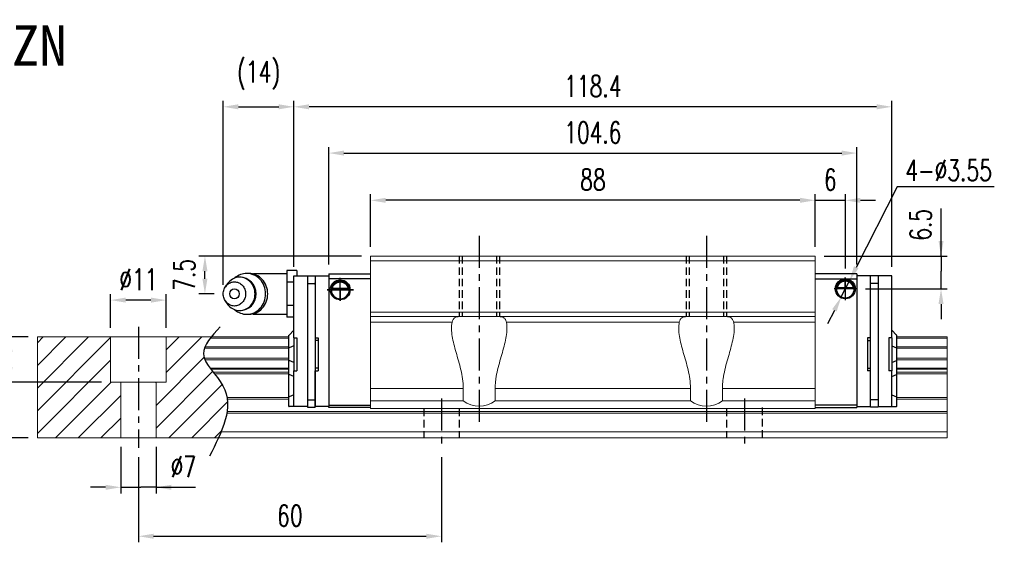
# Model space of a CAD drawing. Header units: millimetres. Extents: x 17 to 367, y 90 to 367.
# Tile 3 of 3: x 172 to 367, y 90 to 193. Entities that reach past the tile are written whole.
import ezdxf
from ezdxf.enums import TextEntityAlignment as Align

# ---------------------------------------------------------------- set-up
doc = ezdxf.new("R2010")
doc.units = ezdxf.units.MM
doc.header["$PDSIZE"] = -1
doc.linetypes.add('CENTER', pattern=[10.16, 6.35, -1.27, 1.27, -1.27])
doc.linetypes.add('DASHED', pattern=[0.75, 0.5, -0.25])
for name, color, linetype in [('2', 7, 'Continuous'), ('CHA', 2, 'Continuous'), ('CL', 1, 'CENTER'), ('DIM', 4, 'Continuous'), ('HID', 2, 'DASHED'), ('OUT', 3, 'Continuous')]:
    doc.layers.add(name, color=color, linetype=linetype)
doc.styles.add('DIM-7', font='SIMPLEX.shx', dxfattribs={"width": 0.7, "bigfont": 'chineset.shx'})
doc.styles.add('T', font='kaiu.ttf')
doc.dimstyles.new('CNS', dxfattribs={"dimtxt": 3.5, "dimasz": 2.5, "dimexe": 1, "dimexo": 1.5, "dimgap": 0.09, "dimtad": 0, "dimdsep": 46, "dimtxsty": 'DIM-7', "dimcen": 0.09, "dimclrd": 1, "dimclre": 1, "dimclrt": 4, "dimadec": 0, "dimazin": 0, "dimtfac": 1, "dimtix": 1, "dimtmove": 2, "dimatfit": 3, "dimfxl": 1, "dimtvp": 0.971429, "dimtolj": 1, "dimarcsym": 0})
doc.dimstyles.new('CNSx1 (指線專用)', dxfattribs={"dimscale": 0.8, "dimtxt": 3.5, "dimasz": 2.5, "dimexe": 1, "dimexo": 1.5, "dimgap": 1, "dimtad": 1, "dimtih": 1, "dimtoh": 1, "dimdsep": 46, "dimtxsty": 'DIM-7', "dimcen": 0.09, "dimclrd": 256, "dimclre": 256, "dimclrt": 4, "dimadec": 0, "dimazin": 0, "dimtfac": 1, "dimtix": 1, "dimtmove": 1, "dimatfit": 3, "dimfxl": 1, "dimtvp": 0.971429, "dimtolj": 1, "dimarcsym": 0})

# ---------------------------------------------------------------- blocks, each defined once
blk = doc.blocks.new('*D9')
at = {"layer": 'DEFPOINTS', "color": 0}
for p in [(241.82, 157.48), (241.82, 146.45), (329.82, 146.45)]:
    blk.add_point(p, dxfattribs=at)
at = {"layer": 'DIM', "color": 7, "lineweight": -2}
for p, q in [((241.82, 148.25), (241.82, 158.68)), ((329.82, 148.25), (329.82, 158.68)), ((326.82, 157.48), (244.82, 157.48))]:
    blk.add_line(p, q, dxfattribs=at)
at = {"layer": 'DIM', "color": 7}
for points in [[(244.82, 157.98), (244.82, 156.98), (241.82, 157.48)], [(326.82, 157.98), (326.82, 156.98), (329.82, 157.48)]]:
    blk.add_solid(points, dxfattribs=at)
at = {"layer": 'DIM', "color": 7, "insert": (285.82, 161.56), "char_height": 4.2, "attachment_point": 5, "style": 'DIM-7'}
blk.add_mtext('\\A1;88', dxfattribs=at)
blk = doc.blocks.new('*D10')
at = {"layer": 'DEFPOINTS', "color": 0}
for p in [(226.62, 175.99), (226.62, 142.5), (345.02, 142.5)]:
    blk.add_point(p, dxfattribs=at)
at = {"layer": 'DIM', "color": 7, "lineweight": -2}
for p, q in [((226.62, 144.3), (226.62, 177.19)), ((342.02, 175.99), (229.62, 175.99)), ((345.02, 144.3), (345.02, 177.19))]:
    blk.add_line(p, q, dxfattribs=at)
at = {"layer": 'DIM', "color": 7}
for points in [[(229.62, 176.49), (229.62, 175.49), (226.62, 175.99)], [(342.02, 176.49), (342.02, 175.49), (345.02, 175.99)]]:
    blk.add_solid(points, dxfattribs=at)
at = {"layer": 'DIM', "color": 7, "insert": (285.82, 180.07), "char_height": 4.2, "attachment_point": 5, "style": 'DIM-7'}
blk.add_mtext('\\A1;118.4', dxfattribs=at)
blk = doc.blocks.new('*D12')
at = {"layer": 'DEFPOINTS', "color": 0}
for p in [(329.82, 146.45), (338.01, 139.95), (354.77, 139.95)]:
    blk.add_point(p, dxfattribs=at)
at = {"layer": 'DIM', "color": 7, "lineweight": -2}
for p, q in [((354.77, 146.45), (354.77, 155.83)), ((354.77, 149.45), (354.77, 152.45)), ((331.62, 146.45), (355.97, 146.45)), ((354.77, 146.45), (354.77, 143.45)), ((354.77, 142.95), (354.77, 143.45)), ((354.77, 139.95), (354.77, 142.95)), ((339.81, 139.95), (355.97, 139.95)), ((354.77, 136.95), (354.77, 133.95))]:
    blk.add_line(p, q, dxfattribs=at)
at = {"layer": 'DIM', "color": 7}
for points in [[(354.27, 149.45), (355.27, 149.45), (354.77, 146.45)], [(354.27, 136.95), (355.27, 136.95), (354.77, 139.95)]]:
    blk.add_solid(points, dxfattribs=at)
at = {"layer": 'DIM', "color": 7, "insert": (350.69, 152.64), "char_height": 4.2, "attachment_point": 5, "rotation": 90, "style": 'DIM-7'}
blk.add_mtext('\\A1;6.5', dxfattribs=at)
blk = doc.blocks.new('*D13')
at = {"layer": 'DEFPOINTS', "color": 0}
for p in [(192.32, 110.45), (199.32, 110.45), (199.32, 100.66)]:
    blk.add_point(p, dxfattribs=at)
at = {"layer": 'DIM', "color": 7, "lineweight": -2}
for p, q in [((192.32, 108.65), (192.32, 99.46)), ((199.32, 108.65), (199.32, 99.46)), ((189.32, 100.66), (186.32, 100.66)), ((192.32, 100.66), (195.32, 100.66)), ((195.32, 100.66), (196.32, 100.66)), ((199.32, 100.66), (196.32, 100.66)), ((199.32, 100.66), (207.15, 100.66)), ((202.32, 100.66), (205.32, 100.66))]:
    blk.add_line(p, q, dxfattribs=at)
at = {"layer": 'DIM', "color": 7}
for points in [[(189.32, 101.16), (189.32, 100.16), (192.32, 100.66)], [(202.32, 101.16), (202.32, 100.16), (199.32, 100.66)]]:
    blk.add_solid(points, dxfattribs=at)
at = {"layer": 'DIM', "color": 7, "insert": (204.74, 104.74), "char_height": 4.2, "attachment_point": 5, "style": 'DIM-7'}
blk.add_mtext('\\A1;%%C7', dxfattribs=at)
blk = doc.blocks.new('*D14')
at = {"layer": 'DEFPOINTS', "color": 0}
for p in [(190.32, 137.72), (190.32, 130.45), (201.32, 130.45)]:
    blk.add_point(p, dxfattribs=at)
at = {"layer": 'DIM', "color": 7, "lineweight": -2}
for p, q in [((190.32, 132.25), (190.32, 138.92)), ((201.32, 132.25), (201.32, 138.92)), ((198.32, 137.72), (193.32, 137.72))]:
    blk.add_line(p, q, dxfattribs=at)
at = {"layer": 'DIM', "color": 7}
for points in [[(193.32, 138.22), (193.32, 137.22), (190.32, 137.72)], [(198.32, 138.22), (198.32, 137.22), (201.32, 137.72)]]:
    blk.add_solid(points, dxfattribs=at)
at = {"layer": 'DIM', "color": 7, "insert": (195.82, 141.8), "char_height": 4.2, "attachment_point": 5, "style": 'DIM-7'}
blk.add_mtext('\\A1;%%C11', dxfattribs=at)
blk = doc.blocks.new('*D16')
at = {"layer": 'DEFPOINTS', "color": 0}
for p in [(195.82, 108.45), (255.82, 108.45), (255.82, 90.97)]:
    blk.add_point(p, dxfattribs=at)
at = {"layer": 'DIM', "color": 7, "lineweight": -2}
for p, q in [((195.82, 106.65), (195.82, 89.77)), ((255.82, 106.65), (255.82, 89.77)), ((198.82, 90.97), (252.82, 90.97))]:
    blk.add_line(p, q, dxfattribs=at)
at = {"layer": 'DIM', "color": 7}
for points in [[(198.82, 91.47), (198.82, 90.47), (195.82, 90.97)], [(252.82, 91.47), (252.82, 90.47), (255.82, 90.97)]]:
    blk.add_solid(points, dxfattribs=at)
at = {"layer": 'DIM', "color": 7, "insert": (225.82, 95.05), "char_height": 4.2, "attachment_point": 5, "style": 'DIM-7'}
blk.add_mtext('\\A1;60', dxfattribs=at)
blk = doc.blocks.new('*D17')
at = {"layer": 'DEFPOINTS', "color": 0}
for p in [(161.88, 130.45), (175.82, 130.45), (175.82, 110.45)]:
    blk.add_point(p, dxfattribs=at)
at = {"layer": 'DIM', "color": 7, "lineweight": -2}
for p, q in [((174.02, 130.45), (160.68, 130.45)), ((161.88, 113.45), (161.88, 127.45)), ((174.02, 110.45), (160.68, 110.45))]:
    blk.add_line(p, q, dxfattribs=at)
at = {"layer": 'DIM', "color": 7}
for points in [[(161.38, 127.45), (162.38, 127.45), (161.88, 130.45)], [(161.38, 113.45), (162.38, 113.45), (161.88, 110.45)]]:
    blk.add_solid(points, dxfattribs=at)
at = {"layer": 'DIM', "color": 7, "insert": (157.8, 120.45), "char_height": 4.2, "attachment_point": 5, "rotation": 90, "style": 'DIM-7'}
blk.add_mtext('\\A1;20', dxfattribs=at)
blk = doc.blocks.new('*D18')
at = {"layer": 'DEFPOINTS', "color": 0}
for p in [(338.12, 166.83), (233.52, 142.95), (338.12, 142.95)]:
    blk.add_point(p, dxfattribs=at)
at = {"layer": 'DIM', "color": 7, "lineweight": -2}
for p, q in [((233.52, 144.75), (233.52, 168.03)), ((338.12, 144.75), (338.12, 168.03)), ((236.52, 166.83), (335.12, 166.83))]:
    blk.add_line(p, q, dxfattribs=at)
at = {"layer": 'DIM', "color": 7}
for points in [[(236.52, 167.33), (236.52, 166.33), (233.52, 166.83)], [(335.12, 167.33), (335.12, 166.33), (338.12, 166.83)]]:
    blk.add_solid(points, dxfattribs=at)
at = {"layer": 'DIM', "color": 7, "insert": (285.82, 170.91), "char_height": 4.2, "attachment_point": 5, "style": 'DIM-7'}
blk.add_mtext('\\A1;104.6', dxfattribs=at)
blk = doc.blocks.new('*D26')
at = {"layer": 'DEFPOINTS', "color": 0}
for p in [(226.62, 175.99), (226.62, 142.5), (212.62, 138.95)]:
    blk.add_point(p, dxfattribs=at)
at = {"layer": 'DIM', "color": 7, "lineweight": -2}
for p, q in [((212.62, 140.75), (212.62, 177.19)), ((215.62, 175.99), (223.62, 175.99)), ((226.62, 144.3), (226.62, 177.19))]:
    blk.add_line(p, q, dxfattribs=at)
at = {"layer": 'DIM', "color": 7}
for points in [[(215.62, 176.49), (215.62, 175.49), (212.62, 175.99)], [(223.62, 176.49), (223.62, 175.49), (226.62, 175.99)]]:
    blk.add_solid(points, dxfattribs=at)
at = {"layer": 'DIM', "color": 7, "insert": (219.62, 182.21), "char_height": 4.2, "attachment_point": 5, "style": 'DIM-7'}
blk.add_mtext('\\A1;(14)', dxfattribs=at)
blk = doc.blocks.new('*D27')
at = {"layer": 'DEFPOINTS', "color": 0}
for p in [(209, 146.45), (241.82, 146.45), (212.62, 138.95)]:
    blk.add_point(p, dxfattribs=at)
at = {"layer": 'DIM', "color": 7, "lineweight": -2}
for p, q in [((240.02, 146.45), (207.8, 146.45)), ((209, 141.95), (209, 143.45)), ((210.82, 138.95), (207.8, 138.95))]:
    blk.add_line(p, q, dxfattribs=at)
at = {"layer": 'DIM', "color": 7}
for points in [[(208.5, 143.45), (209.5, 143.45), (209, 146.45)], [(208.5, 141.95), (209.5, 141.95), (209, 138.95)]]:
    blk.add_solid(points, dxfattribs=at)
at = {"layer": 'DIM', "color": 7, "insert": (204.92, 142.7), "char_height": 4.2, "attachment_point": 5, "rotation": 90, "style": 'DIM-7'}
blk.add_mtext('\\A1;7.5', dxfattribs=at)
blk = doc.blocks.new('*D43')
at = {"layer": 'DEFPOINTS', "color": 0}
for p in [(335.82, 157.48), (329.82, 146.45), (335.82, 142.17)]:
    blk.add_point(p, dxfattribs=at)
at = {"layer": 'DIM', "color": 7, "lineweight": -2}
for p, q in [((329.82, 148.25), (329.82, 158.68)), ((335.82, 143.97), (335.82, 158.68)), ((326.82, 157.48), (323.82, 157.48)), ((329.82, 157.48), (335.82, 157.48)), ((338.82, 157.48), (341.82, 157.48))]:
    blk.add_line(p, q, dxfattribs=at)
at = {"layer": 'DIM', "color": 7}
for points in [[(326.82, 157.98), (326.82, 156.98), (329.82, 157.48)], [(338.82, 157.98), (338.82, 156.98), (335.82, 157.48)]]:
    blk.add_solid(points, dxfattribs=at)
at = {"layer": 'DIM', "color": 7, "insert": (332.82, 161.56), "char_height": 4.2, "attachment_point": 5, "style": 'DIM-7'}
blk.add_mtext('\\A1;6', dxfattribs=at)
blk = doc.blocks.new('*D44')
at = {"layer": 'DEFPOINTS', "color": 0}
for p in [(175.82, 130.45), (170.4, 121.45), (190.32, 121.45)]:
    blk.add_point(p, dxfattribs=at)
at = {"layer": 'DIM', "color": 7, "lineweight": -2}
for p, q in [((174.02, 130.45), (169.2, 130.45)), ((170.4, 127.45), (170.4, 124.45)), ((188.52, 121.45), (169.2, 121.45))]:
    blk.add_line(p, q, dxfattribs=at)
at = {"layer": 'DIM', "color": 7}
for points in [[(169.9, 127.45), (170.9, 127.45), (170.4, 130.45)], [(169.9, 124.45), (170.9, 124.45), (170.4, 121.45)]]:
    blk.add_solid(points, dxfattribs=at)
at = {"layer": 'DIM', "color": 7, "insert": (166.32, 125.95), "char_height": 4.2, "attachment_point": 5, "rotation": 90, "style": 'DIM-7'}
blk.add_mtext('\\A1;9', dxfattribs=at)
blk = doc.blocks.new('*D46')
at = {"layer": 'DEFPOINTS', "color": 0}
for p in [(336.62, 141.53), (335.02, 138.37)]:
    blk.add_point(p, dxfattribs=at)
at = {"layer": 'DIM', "color": 0, "lineweight": -2}
for p, q in [((346.05, 160.12), (337.98, 144.21)), ((365.31, 160.12), (346.05, 160.12)), ((335.02, 138.37), (336.62, 141.53)), ((333.66, 135.69), (332.3, 133.02))]:
    blk.add_line(p, q, dxfattribs=at)
at = {"layer": 'DIM', "color": 0}
for points in [[(337.53, 144.44), (338.42, 143.98), (336.62, 141.53)], [(333.21, 135.92), (334.1, 135.47), (335.02, 138.37)]]:
    blk.add_solid(points, dxfattribs=at)
at = {"layer": 'DIM', "color": 0, "insert": (356.28, 163.42), "char_height": 4.2, "attachment_point": 5, "style": 'DIM-7'}
blk.add_mtext('\\A1;4-∅3.55', dxfattribs=at)

msp = doc.modelspace()

# ---------------------------------------------------------------- linework, layer by layer
at = {"layer": '2', "color": 0, "linetype": 'Continuous'}
for p, q in [((217.707, 142.993), (217.293, 142.993)), ((225.218, 142.952), (218.836, 142.952)), ((227.218, 143.571), (225.218, 143.571)), ((225.218, 143.571), (225.218, 142.416)), ((225.218, 142.416), (225.218, 141.261)), ((226.618, 142.356), (226.618, 142.502)), ((226.618, 142.502), (229.318, 142.502)), ((226.618, 141.148), (226.618, 142.356)), ((227.218, 143.571), (227.218, 142.502)), ((229.318, 142.502), (229.318, 142.356)), ((229.318, 142.502), (230.818, 142.502)), ((229.318, 142.356), (229.318, 141.148)), ((230.818, 142.502), (230.818, 141.002)), ((230.818, 142.502), (233.518, 142.502)), ((233.518, 142.952), (241.818, 142.952)), ((233.518, 142.952), (233.518, 141.752)), ((338.118, 142.952), (329.818, 142.952)), ((338.118, 142.952), (338.118, 141.752)), ((340.818, 142.502), (338.118, 142.502)), ((342.318, 142.502), (340.818, 142.502)), ((340.818, 116.502), (340.818, 142.502)), ((345.018, 142.502), (342.318, 142.502)), ((342.318, 142.502), (342.318, 116.502)), ((345.018, 130.252), (345.018, 142.502)), ((213.415, 140.91), (213.051, 140.376)), ((226.618, 141.261), (225.218, 141.261)), ((225.218, 141.261), (225.218, 138.952)), ((226.618, 140.795), (226.618, 141.148)), ((226.618, 130.252), (226.618, 140.795)), ((229.318, 141.148), (229.318, 140.795)), ((229.318, 141.002), (230.818, 141.002)), ((229.318, 140.795), (229.318, 118.209)), ((230.818, 140.795), (230.818, 141.148)), ((230.818, 141.002), (230.818, 118.002)), ((241.818, 141.952), (233.518, 141.952)), ((233.518, 141.752), (233.518, 116.752)), ((329.818, 141.944), (338.118, 141.944)), ((338.118, 141.752), (338.118, 116.452)), ((342.318, 141.002), (340.818, 141.002)), ((225.218, 138.952), (225.218, 136.643)), ((234.019, 139.802), (237.567, 139.802)), ((237.425, 139.935), (234.161, 139.935)), ((237.348, 140.002), (234.238, 140.002)), ((337.593, 140.002), (334.044, 140.002)), ((334.187, 140.135), (337.45, 140.135)), ((334.263, 140.202), (337.373, 140.202)), ((213.051, 137.528), (213.415, 136.994)), ((226.618, 136.643), (225.218, 136.643)), ((225.218, 136.643), (225.218, 135.488)), ((217.293, 134.911), (217.707, 134.911)), ((218.836, 134.952), (225.218, 134.952)), ((225.218, 135.488), (225.218, 134.333)), ((226.618, 134.333), (225.218, 134.333)), ((225.618, 130.752), (225.668, 130.802)), ((225.618, 128.248), (225.618, 130.752)), ((226.618, 131.752), (225.668, 130.802)), ((345.018, 131.752), (345.968, 130.802)), ((346.018, 130.752), (345.968, 130.802)), ((346.018, 128.248), (346.018, 130.752)), ((226.618, 130.252), (226.618, 123.752)), ((226.618, 130.252), (227.218, 130.252)), ((227.218, 130.252), (227.218, 123.752)), ((230.818, 130.252), (231.418, 130.252)), ((231.418, 129.752), (230.818, 129.752)), ((231.418, 130.252), (231.418, 123.752)), ((340.218, 130.252), (340.218, 123.752)), ((340.818, 130.252), (340.218, 130.252)), ((340.218, 129.752), (340.818, 129.752)), ((344.418, 130.252), (344.418, 123.752)), ((345.018, 130.252), (344.418, 130.252)), ((345.018, 130.252), (345.018, 123.752)), ((225.618, 128.248), (225.668, 128.268)), ((225.618, 125.756), (225.618, 128.248)), ((226.618, 128.642), (225.668, 128.268)), ((345.018, 128.642), (345.968, 128.268)), ((346.018, 128.248), (345.968, 128.268)), ((346.018, 125.756), (346.018, 128.248)), ((225.618, 123.021), (225.618, 125.756)), ((225.618, 125.756), (225.668, 125.736)), ((226.618, 125.362), (225.668, 125.736)), ((345.018, 125.362), (345.968, 125.736)), ((346.018, 125.756), (345.968, 125.736)), ((346.018, 123.021), (346.018, 125.756)), ((225.618, 118.542), (225.618, 123.021)), ((225.618, 123.021), (225.668, 123.001)), ((226.618, 122.627), (225.668, 123.001)), ((226.618, 123.752), (227.218, 123.752)), ((226.618, 118.209), (226.618, 123.752)), ((231.418, 124.252), (230.818, 124.252)), ((230.818, 118.209), (230.818, 123.752)), ((230.818, 123.752), (231.418, 123.752)), ((340.218, 124.252), (340.818, 124.252)), ((340.818, 123.752), (340.218, 123.752)), ((345.018, 123.752), (344.418, 123.752)), ((345.018, 118.209), (345.018, 123.752)), ((345.018, 122.627), (345.968, 123.001)), ((346.018, 123.021), (345.968, 123.001)), ((346.018, 118.542), (346.018, 123.021)), ((226.618, 118.956), (225.668, 118.563)), ((345.018, 118.956), (345.968, 118.563)), ((225.618, 118.542), (225.668, 118.563)), ((225.618, 116.652), (225.618, 118.542)), ((226.618, 117.856), (226.618, 118.209)), ((226.618, 116.799), (226.618, 117.856)), ((229.318, 118.209), (229.318, 117.856)), ((229.318, 118.002), (229.318, 116.502)), ((229.318, 118.002), (230.818, 118.002)), ((229.318, 117.856), (229.318, 116.799)), ((230.818, 117.856), (230.818, 118.209)), ((230.818, 118.002), (230.818, 116.502)), ((230.818, 116.799), (230.818, 117.856)), ((342.318, 118.002), (340.818, 118.002)), ((345.018, 117.856), (345.018, 118.209)), ((345.018, 116.799), (345.018, 117.856)), ((346.018, 118.542), (345.968, 118.563)), ((346.018, 116.652), (346.018, 118.542)), ((225.618, 116.652), (225.668, 116.652)), ((226.618, 116.652), (225.668, 116.652)), ((226.618, 116.652), (226.618, 116.799)), ((229.318, 116.652), (226.618, 116.652)), ((229.318, 116.652), (229.318, 116.799)), ((229.318, 116.502), (230.818, 116.502)), ((230.818, 116.652), (230.818, 116.799)), ((233.518, 116.652), (230.818, 116.652)), ((233.518, 116.952), (241.818, 116.952)), ((233.518, 116.452), (233.518, 116.752)), ((241.818, 116.452), (233.518, 116.452)), ((338.118, 116.952), (329.818, 116.952)), ((329.818, 116.452), (338.118, 116.452)), ((338.118, 116.652), (340.818, 116.652)), ((342.318, 116.502), (340.818, 116.502)), ((342.318, 116.652), (345.018, 116.652)), ((345.018, 116.652), (345.018, 116.799)), ((345.018, 116.652), (345.968, 116.652)), ((346.018, 116.652), (345.968, 116.652))]:
    msp.add_line(p, q, dxfattribs=at)
for centre, radius, start, end in [((218.836, 138.952), 4, 89.99998, 93.25686), ((215.869, 138.952), 3.3, 270, 89.84908), ((235.793, 139.752), 1.775, 90, 270), ((235.793, 139.752), 1.775, 270, 90), ((335.818, 139.952), 1.775, 90, 270), ((335.818, 139.952), 1.775, 270, 90), ((218.836, 138.952), 4, 266.21721, 270.00002)]:
    msp.add_arc(centre, radius, start, end, dxfattribs=at)
at = {"layer": '2', "color": 0, "linetype": 'Continuous', "extrusion": (0, 0, -1)}
for centre, radius, start, end in [((-235.793, 139.752), 1.975, 270, 90), ((-235.793, 139.752), 1.575, 9.1332, 90), ((-235.793, 139.752), 1.975, 90, 270), ((-235.793, 139.752), 1.575, 90, 170.8668), ((-335.818, 139.952), 1.975, 270, 90), ((-335.818, 139.952), 1.575, 9.1332, 90), ((-335.818, 139.952), 1.975, 90, 270), ((-335.818, 139.952), 1.575, 90, 170.8668)]:
    msp.add_arc(centre, radius, start, end, dxfattribs=at)
at = {"layer": '2', "color": 0, "linetype": 'Continuous'}
msp.add_ellipse((214.836, 138.952), major_axis=(0, -1), ratio=0.9238797, dxfattribs=at)
for points, knots in [([(214.954, 135.803), (215.612, 135.234), (216.45, 134.911), (218.27, 134.911), (219.242, 135.346), (220.624, 136.843), (221.026, 137.894), (221.026, 140.01), (220.624, 141.062), (219.242, 142.558), (218.27, 142.993), (216.45, 142.993), (215.612, 142.67), (214.954, 142.101)], [0, 0, 0, 0, 0.150594, 0.150594, 0.325297, 0.325297, 0.5, 0.5, 0.674703, 0.674703, 0.849406, 0.849406, 1, 1, 1, 1]), ([(217.707, 134.911), (218.685, 134.911), (219.656, 135.346), (221.039, 136.843), (221.441, 137.894), (221.441, 140.01), (221.039, 141.062), (219.656, 142.558), (218.685, 142.993), (217.707, 142.993)], [0, 0, 0, 0, 0.25, 0.25, 0.5, 0.5, 0.75, 0.75, 1, 1, 1, 1]), ([(212.618, 138.952), (212.618, 138.795), (212.647, 138.481), (212.774, 138.028), (212.98, 137.61), (213.258, 137.244), (213.596, 136.944), (213.982, 136.72), (214.4, 136.583), (214.836, 136.537), (215.271, 136.583), (215.69, 136.72), (216.075, 136.944), (216.414, 137.244), (216.691, 137.61), (216.897, 138.028), (217.024, 138.481), (217.067, 138.952), (217.024, 139.423), (216.897, 139.876), (216.691, 140.294), (216.414, 140.66), (216.075, 140.96), (215.69, 141.184), (215.271, 141.321), (214.836, 141.368), (214.4, 141.321), (213.982, 141.184), (213.596, 140.96), (213.258, 140.66), (212.98, 140.294), (212.706, 139.739), (212.619, 139.265), (212.618, 138.952)], [0, 0, 0, 0, 0.0312594, 0.0625188, 0.0937782, 0.1250376, 0.156297, 0.1875564, 0.2188159, 0.2500753, 0.2813347, 0.3125941, 0.3438535, 0.3751129, 0.4063723, 0.4376317, 0.4688911, 0.5001505, 0.5314099, 0.5626693, 0.5939287, 0.6251882, 0.6564476, 0.687707, 0.7189664, 0.7502258, 0.7814852, 0.8127446, 0.844004, 0.8752634, 0.9065228, 0.9377822, 1, 1, 1, 1]), ([(213.416, 136.994), (213.506, 136.861), (213.605, 136.735), (214.277, 136.008), (215.071, 135.652), (216.667, 135.652), (217.46, 136.008), (218.589, 137.23), (218.918, 138.088), (218.918, 139.816), (218.589, 140.675), (217.46, 141.896), (216.667, 142.252), (215.071, 142.252), (214.277, 141.896), (213.605, 141.169), (213.506, 141.043), (213.416, 140.911)], [0, 0, 0, 0, 0.0298911, 0.0298911, 0.1865941, 0.1865941, 0.343297, 0.343297, 0.5, 0.5, 0.656703, 0.656703, 0.8134059, 0.8134059, 0.9701089, 0.9701089, 1, 1, 1, 1]), ([(234.161, 139.935), (234.177, 140.011), (234.199, 140.101), (234.263, 140.29), (234.305, 140.392), (234.41, 140.588), (234.474, 140.684), (234.646, 140.896), (234.764, 141.006), (235.023, 141.187), (235.168, 141.259), (235.47, 141.357), (235.633, 141.383), (235.793, 141.383)], [0, 0, 0, 0, 0.1376864, 0.1376864, 0.275472, 0.275472, 0.4123557, 0.4123557, 0.6064308, 0.6064308, 0.8046387, 0.8046387, 1, 1, 1, 1]), ([(235.793, 141.383), (235.944, 141.383), (236.097, 141.36), (236.414, 141.263), (236.579, 141.18), (236.85, 140.981), (236.964, 140.871), (237.136, 140.651), (237.202, 140.544), (237.308, 140.33), (237.349, 140.22), (237.398, 140.054), (237.413, 139.991), (237.425, 139.935)], [0, 0, 0, 0, 0.1837975, 0.1837975, 0.4104893, 0.4104893, 0.6000274, 0.6000274, 0.749109, 0.749109, 0.8991923, 0.8991923, 1, 1, 1, 1]), ([(335.818, 141.583), (335.667, 141.583), (335.515, 141.56), (335.197, 141.463), (335.032, 141.38), (334.761, 141.181), (334.648, 141.071), (334.476, 140.851), (334.409, 140.744), (334.303, 140.53), (334.262, 140.42), (334.213, 140.254), (334.198, 140.191), (334.187, 140.135)], [0, 0, 0, 0, 0.1837975, 0.1837975, 0.4104893, 0.4104893, 0.6000274, 0.6000274, 0.749109, 0.749109, 0.8991923, 0.8991923, 1, 1, 1, 1]), ([(337.45, 140.135), (337.434, 140.211), (337.412, 140.301), (337.349, 140.49), (337.306, 140.592), (337.201, 140.788), (337.138, 140.884), (336.966, 141.096), (336.847, 141.206), (336.588, 141.387), (336.443, 141.459), (336.141, 141.557), (335.979, 141.583), (335.818, 141.583)], [0, 0, 0, 0, 0.1376864, 0.1376864, 0.275472, 0.275472, 0.4123557, 0.4123557, 0.6064308, 0.6064308, 0.8046387, 0.8046387, 1, 1, 1, 1])]:
    msp.add_open_spline(points, degree=3, knots=knots, dxfattribs=at)
for points in [[(234.187, 139.935), (234.212, 139.957), (234.238, 139.98), (234.263, 140.002)], [(237.348, 140.002), (237.373, 139.98), (237.399, 139.957), (237.425, 139.935)], [(334.263, 140.202), (334.238, 140.18), (334.212, 140.157), (334.187, 140.135)], [(337.45, 140.135), (337.425, 140.157), (337.399, 140.18), (337.373, 140.202)]]:
    msp.add_open_spline(points, degree=3, dxfattribs=at)
at = {"layer": 'CL', "color": 0}
for p, q in [((263.318, 150.452), (263.318, 113.131)), ((308.318, 150.452), (308.318, 113.131)), ((235.793, 137.599), (235.793, 142.16)), ((335.818, 142.174), (335.818, 137.715)), ((238.391, 139.752), (233.195, 139.752)), ((338.008, 139.952), (335.818, 139.952)), ((195.818, 132.452), (195.818, 108.452)), ((255.818, 118.252), (255.818, 108.452)), ((315.818, 118.252), (315.818, 108.452))]:
    msp.add_line(p, q, dxfattribs=at)
at = {"layer": 'DIM', "color": 0}
for p, q in [((335.818, 139.952), (335.818, 142.174)), ((233.195, 139.752), (235.793, 139.752)), ((235.793, 139.752), (235.793, 137.599)), ((235.818, 139.752), (238.391, 139.752)), ((335.818, 139.952), (333.625, 139.952)), ((175.818, 129.288), (176.982, 130.452)), ((175.818, 124.798), (181.473, 130.452)), ((175.818, 120.308), (185.963, 130.452)), ((175.818, 115.818), (190.318, 130.318)), ((201.318, 127.847), (203.923, 130.452)), ((201.318, 123.357), (208.413, 130.452)), ((175.818, 111.327), (190.318, 125.827)), ((199.318, 116.867), (208.844, 126.392)), ((199.318, 112.377), (210.521, 123.58)), ((179.433, 110.452), (190.433, 121.452)), ((199.318, 121.357), (199.413, 121.452)), ((201.884, 110.452), (212.426, 120.994)), ((183.923, 110.452), (192.318, 118.847)), ((206.374, 110.452), (213.476, 117.555)), ((188.413, 110.452), (192.318, 114.357)), ((210.864, 110.452), (212.319, 111.907))]:
    msp.add_line(p, q, dxfattribs=at)
msp.add_open_spline([(212.018, 132.414), (210.336, 130.623), (206.678, 126.728), (216.204, 119.043), (212.388, 111.658), (209.876, 106.793)], degree=3, knots=[0, 0, 0, 0, 6.2737393, 13.647637, 27.8750855, 27.8750855, 27.8750855, 27.8750855], dxfattribs=at)
at = {"layer": 'HID', "color": 0, "ltscale": 3}
for p, q in [((259.318, 146.452), (259.318, 134.452)), ((259.918, 146.452), (259.918, 134.452)), ((266.718, 146.452), (266.718, 134.452)), ((267.318, 146.452), (267.318, 134.452)), ((304.318, 146.452), (304.318, 134.452)), ((304.918, 146.452), (304.918, 134.452)), ((311.718, 146.452), (311.718, 134.452)), ((312.318, 146.452), (312.318, 134.452)), ((252.318, 116.252), (252.318, 110.452)), ((259.318, 116.252), (259.318, 110.452)), ((312.318, 116.252), (312.318, 110.452)), ((319.318, 116.452), (319.318, 110.452))]:
    msp.add_line(p, q, dxfattribs=at)
at = {"layer": 'OUT', "color": 0, "linetype": 'Continuous', "lineweight": 15}
for p, q in [((329.818, 146.452), (241.818, 146.452)), ((241.818, 146.452), (241.818, 116.252)), ((329.818, 146.452), (329.818, 116.252)), ((241.818, 145.502), (329.818, 145.502)), ((241.818, 135.352), (329.818, 135.352)), ((241.818, 134.452), (329.818, 134.452)), ((241.818, 133.366), (257.944, 133.366)), ((268.692, 133.366), (302.944, 133.366)), ((313.692, 133.366), (329.818, 133.366)), ((175.818, 130.452), (175.818, 110.452)), ((225.618, 130.452), (175.818, 130.452)), ((190.318, 121.452), (190.318, 130.452)), ((201.318, 121.452), (201.318, 130.452)), ((225.618, 130.196), (210.057, 130.196)), ((356.004, 130.452), (346.018, 130.452)), ((356.004, 130.196), (346.018, 130.196)), ((356.004, 130.452), (356.004, 130.196)), ((356.004, 130.196), (356.004, 128.486)), ((225.618, 128.192), (208.902, 128.192)), ((225.618, 128.486), (209.013, 128.486)), ((356.004, 128.486), (346.018, 128.486)), ((356.004, 128.192), (346.018, 128.192)), ((356.004, 128.486), (356.004, 128.192)), ((356.004, 128.192), (356.004, 126.212)), ((225.618, 126.212), (208.899, 126.212)), ((225.618, 125.917), (209.01, 125.917)), ((356.004, 126.212), (346.018, 126.212)), ((356.004, 125.917), (346.018, 125.917)), ((356.004, 126.212), (356.004, 125.917)), ((356.004, 125.917), (356.004, 124.237)), ((225.618, 124.237), (210.02, 124.237)), ((225.618, 124.073), (210.142, 124.073)), ((225.618, 123.479), (210.601, 123.479)), ((225.618, 123.125), (210.881, 123.125)), ((356.004, 124.237), (346.018, 124.237)), ((356.004, 124.073), (346.018, 124.073)), ((356.004, 123.479), (346.018, 123.479)), ((356.004, 123.125), (346.018, 123.125)), ((356.004, 124.237), (356.004, 124.073)), ((356.004, 124.073), (356.004, 123.479)), ((356.004, 123.479), (356.004, 123.125)), ((356.004, 123.125), (356.004, 118.459)), ((201.318, 121.452), (190.318, 121.452)), ((192.318, 121.452), (192.318, 110.452)), ((199.318, 121.452), (199.318, 110.452)), ((241.818, 120.252), (260.156, 120.252)), ((260.156, 120.252), (260.156, 117.752)), ((266.481, 117.752), (266.481, 120.252)), ((266.481, 120.252), (305.156, 120.252)), ((305.156, 120.252), (305.156, 117.752)), ((311.481, 117.752), (311.481, 120.252)), ((311.481, 120.252), (329.818, 120.252)), ((225.618, 118.459), (213.372, 118.459)), ((225.618, 118.106), (213.425, 118.106)), ((241.818, 117.752), (260.156, 117.752)), ((266.481, 117.752), (305.156, 117.752)), ((311.481, 117.752), (329.818, 117.752)), ((356.004, 118.459), (346.018, 118.455)), ((356.004, 118.106), (346.018, 118.106)), ((356.004, 118.459), (356.004, 118.106)), ((356.004, 118.106), (356.004, 115.699)), ((341.818, 115.345), (213.338, 115.345)), ((356.004, 115.699), (213.393, 115.699)), ((241.818, 116.252), (329.818, 116.252)), ((356.004, 115.345), (341.818, 115.345)), ((356.004, 115.699), (356.004, 115.345)), ((356.004, 115.345), (356.004, 111.652)), ((356.004, 111.652), (212.216, 111.652)), ((356.004, 111.652), (356.004, 110.452)), ((341.818, 110.452), (175.818, 110.452)), ((356.004, 110.452), (341.818, 110.452))]:
    msp.add_line(p, q, dxfattribs=at)
for centre in [(263.318, 122.252), (308.318, 122.252)]:
    msp.add_arc(centre, 5.5, 234.9032, 305.0968, dxfattribs=at)
for points, knots in [([(257.944, 133.366), (257.847, 132.945), (257.811, 132.488), (257.829, 131.544), (257.882, 131.055), (258.049, 130.043), (258.164, 129.516), (258.427, 128.45), (258.577, 127.909), (258.89, 126.808), (259.054, 126.248), (259.377, 125.105), (259.536, 124.518), (259.817, 123.326), (259.938, 122.724), (260.108, 121.502), (260.156, 120.881), (260.156, 120.252)], [0, 0, 0, 0, 0.125, 0.125, 0.25, 0.25, 0.375, 0.375, 0.5, 0.5, 0.625, 0.625, 0.75, 0.75, 0.875, 0.875, 1, 1, 1, 1]), ([(259.451, 134.452), (259.35, 134.452), (259.253, 134.448), (259.066, 134.431), (258.975, 134.418), (258.723, 134.362), (258.576, 134.303), (258.385, 134.172), (258.326, 134.121), (258.222, 134.007), (258.175, 133.943), (258.052, 133.731), (257.989, 133.56), (257.944, 133.366)], [0, 0, 0, 0, 0.125, 0.125, 0.25, 0.25, 0.5, 0.5, 0.625, 0.625, 0.75, 0.75, 1, 1, 1, 1]), ([(266.481, 120.252), (266.481, 120.564), (266.492, 120.879), (266.538, 121.502), (266.572, 121.811), (266.699, 122.729), (266.82, 123.33), (267.1, 124.518), (267.26, 125.106), (267.583, 126.252), (267.748, 126.811), (268.06, 127.91), (268.209, 128.448), (268.471, 129.507), (268.585, 130.03), (268.754, 131.051), (268.808, 131.542), (268.822, 132.25), (268.815, 132.481), (268.775, 132.934), (268.741, 133.155), (268.692, 133.366)], [0, 0, 0, 0, 0.0625, 0.0625, 0.125, 0.125, 0.25, 0.25, 0.375, 0.375, 0.5, 0.5, 0.625, 0.625, 0.75, 0.75, 0.875, 0.875, 0.9375, 0.9375, 1, 1, 1, 1]), ([(268.692, 133.366), (268.67, 133.463), (268.643, 133.555), (268.58, 133.724), (268.544, 133.801), (268.462, 133.942), (268.416, 134.006), (268.311, 134.121), (268.253, 134.172), (268.062, 134.302), (267.915, 134.362), (267.577, 134.437), (267.389, 134.452), (267.186, 134.452)], [0, 0, 0, 0, 0.125, 0.125, 0.25, 0.25, 0.375, 0.375, 0.5, 0.5, 0.75, 0.75, 1, 1, 1, 1]), ([(302.944, 133.366), (302.847, 132.945), (302.811, 132.488), (302.829, 131.544), (302.882, 131.055), (303.049, 130.043), (303.164, 129.516), (303.427, 128.45), (303.577, 127.909), (303.89, 126.808), (304.054, 126.248), (304.377, 125.105), (304.536, 124.518), (304.817, 123.326), (304.938, 122.724), (305.108, 121.502), (305.156, 120.881), (305.156, 120.252)], [0, 0, 0, 0, 0.125, 0.125, 0.25, 0.25, 0.375, 0.375, 0.5, 0.5, 0.625, 0.625, 0.75, 0.75, 0.875, 0.875, 1, 1, 1, 1]), ([(304.451, 134.452), (304.35, 134.452), (304.253, 134.448), (304.066, 134.431), (303.975, 134.418), (303.723, 134.362), (303.576, 134.303), (303.385, 134.172), (303.326, 134.121), (303.222, 134.007), (303.175, 133.943), (303.052, 133.731), (302.989, 133.56), (302.944, 133.366)], [0, 0, 0, 0, 0.125, 0.125, 0.25, 0.25, 0.5, 0.5, 0.625, 0.625, 0.75, 0.75, 1, 1, 1, 1]), ([(311.481, 120.252), (311.481, 120.564), (311.492, 120.879), (311.538, 121.502), (311.572, 121.811), (311.699, 122.729), (311.82, 123.33), (312.1, 124.518), (312.26, 125.106), (312.583, 126.252), (312.748, 126.811), (313.06, 127.91), (313.209, 128.448), (313.471, 129.507), (313.585, 130.03), (313.754, 131.051), (313.808, 131.542), (313.822, 132.25), (313.815, 132.481), (313.775, 132.934), (313.741, 133.155), (313.692, 133.366)], [0, 0, 0, 0, 0.0625, 0.0625, 0.125, 0.125, 0.25, 0.25, 0.375, 0.375, 0.5, 0.5, 0.625, 0.625, 0.75, 0.75, 0.875, 0.875, 0.9375, 0.9375, 1, 1, 1, 1]), ([(313.692, 133.366), (313.67, 133.463), (313.643, 133.555), (313.58, 133.724), (313.544, 133.801), (313.462, 133.942), (313.416, 134.006), (313.311, 134.121), (313.253, 134.172), (313.062, 134.302), (312.915, 134.362), (312.577, 134.437), (312.389, 134.452), (312.186, 134.452)], [0, 0, 0, 0, 0.125, 0.125, 0.25, 0.25, 0.375, 0.375, 0.5, 0.5, 0.75, 0.75, 1, 1, 1, 1])]:
    msp.add_open_spline(points, degree=3, knots=knots, dxfattribs=at)

# ---------------------------------------------------------------- texts
at = {"layer": 'CHA', "color": 7, "style": 'T'}
msp.add_text('TRH25FE-ZN', height=8, dxfattribs=at).set_placement((154.438, 188.06), align=Align.MIDDLE)

# ---------------------------------------------------------------- dimensions: what is measured, and where the dimension line sits
at = {"layer": 'DIM', "color": 0}
for base, p1, p2, text, picture, middle in [((226.618, 175.99), (212.618, 138.952), (226.618, 142.502), '(<>)', '*D26', (219.618, 182.208)), ((190.318, 137.719), (201.318, 130.452), (190.318, 130.452), '%%C<>', '*D14', (195.818, 141.799))]:
    dim = msp.add_linear_dim(base=base, p1=p1, p2=p2, text=text, dimstyle='CNS', override={"dimscale": 1.2, "dimclrd": 7, "dimclre": 7, "dimclrt": 7}, dxfattribs=at)
    dim.commit()
    dim.dimension.update_dxf_attribs({"geometry": picture, "text_midpoint": middle})
for base, p1, p2, picture, middle in [((226.618, 175.987), (345.018, 142.502), (226.618, 142.502), '*D10', (285.818, 180.067)), ((338.118, 166.827), (233.518, 142.952), (338.118, 142.952), '*D18', (285.818, 170.907)), ((241.818, 157.482), (329.818, 146.452), (241.818, 146.452), '*D9', (285.818, 161.562)), ((255.818, 90.971), (195.818, 108.452), (255.818, 108.452), '*D16', (225.818, 95.051))]:
    dim = msp.add_linear_dim(base=base, p1=p1, p2=p2, dimstyle='CNS', override={"dimscale": 1.2, "dimclrd": 7, "dimclre": 7, "dimclrt": 7}, dxfattribs=at)
    dim.commit()
    dim.dimension.update_dxf_attribs({"geometry": picture, "text_midpoint": middle})
dim = msp.add_diameter_dim_2p(p1=(335.015, 138.369), p2=(336.621, 141.535), text='4-<>', dimstyle='CNSx1 (指線專用)', override={"dimscale": 1.2, "dimclrd": 0, "dimclre": 0, "dimclrt": 0}, dxfattribs=at)
dim.commit()
dim.dimension.update_dxf_attribs({"geometry": '*D46', "text_midpoint": (346.054, 160.125), "dimtype": 163})
for base, p1, p2, angle, override, picture, middle in [((335.818, 157.482), (329.818, 146.452), (335.818, 142.174), 0, {"dimscale": 1.2, "dimclrd": 7, "dimclre": 7, "dimclrt": 7}, '*D43', (332.818, 161.562)), ((208.996, 146.452), (212.618, 138.952), (241.818, 146.452), 90, {"dimscale": 1.2, "dimclrd": 7, "dimclre": 7, "dimclrt": 7, "dimtix": 0, "dimtmove": 0}, '*D27', (204.916, 142.702)), ((161.878, 130.452), (175.818, 110.452), (175.818, 130.452), 90, {"dimscale": 1.2, "dimclrd": 7, "dimclre": 7, "dimclrt": 7}, '*D17', (157.798, 120.452)), ((170.398, 121.452), (175.818, 130.452), (190.318, 121.452), 270, {"dimscale": 1.2, "dimclrd": 7, "dimclre": 7, "dimclrt": 7}, '*D44', (166.318, 125.952))]:
    dim = msp.add_linear_dim(base=base, p1=p1, p2=p2, angle=angle, dimstyle='CNS', override=override, dxfattribs=at)
    dim.commit()
    dim.dimension.update_dxf_attribs({"geometry": picture, "text_midpoint": middle})
dim = msp.add_linear_dim(base=(354.767, 139.952), p1=(329.818, 146.452), p2=(338.008, 139.952), angle=90, dimstyle='CNS', override={"dimscale": 1.2, "dimclrd": 7, "dimclre": 7, "dimclrt": 7, "dimtmove": 0}, dxfattribs=at)
dim.commit()
dim.dimension.update_dxf_attribs({"geometry": '*D12', "text_midpoint": (354.767, 152.64), "dimtype": 160})
dim = msp.add_linear_dim(base=(199.318, 100.663), p1=(192.318, 110.452), p2=(199.318, 110.452), text='%%C<>', dimstyle='CNS', override={"dimscale": 1.2, "dimclrd": 7, "dimclre": 7, "dimclrt": 7, "dimtmove": 0}, dxfattribs=at)
dim.commit()
dim.dimension.update_dxf_attribs({"geometry": '*D13', "text_midpoint": (204.736, 100.663), "dimtype": 160})

doc.saveas('drawing.dxf')
